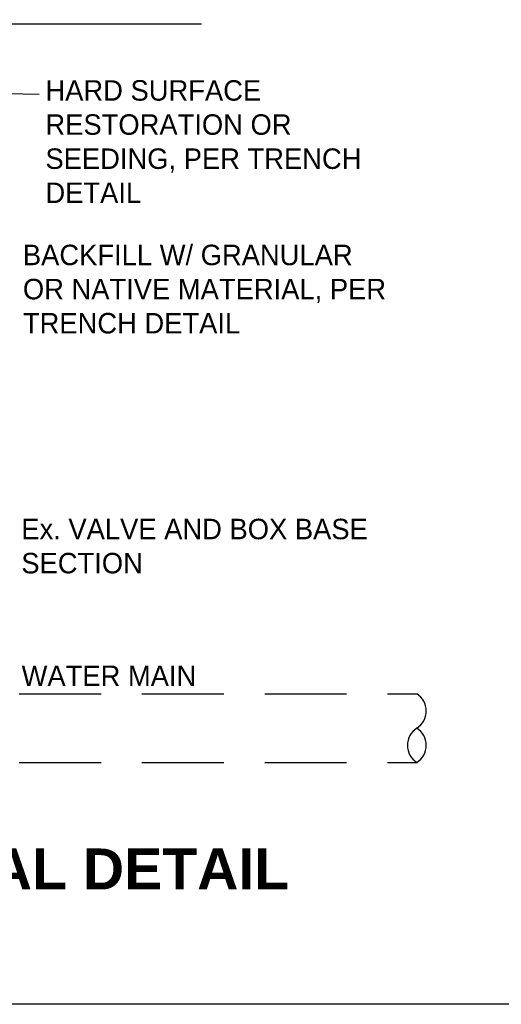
# Model space of a CAD drawing. Header units: feet. Extents: x 6 to 191, y 4 to 30.
# Tile 37 of 42: x 136.88 to 139.82, y 3.62 to 9.64. Entities that reach past the tile are written whole.
import ezdxf

# ---------------------------------------------------------------- set-up
doc = ezdxf.new("R2010")
doc.units = ezdxf.units.FT
doc.header["$MEASUREMENT"] = 0
doc.linetypes.add('DASHED', pattern=[0.75, 0.5, -0.25])
doc.layers.add('COLUMNS', color=6, linetype='Continuous', plot=False)
for name, color, linetype in [('DETAIL', 130, 'Continuous'), ('DIM', 7, 'Continuous'), ('text', 9, 'Continuous')]:
    doc.layers.add(name, color=color, linetype=linetype)
doc.styles.add('SOLID', font='arialbd.ttf')
doc.styles.get("Standard").update_dxf_attribs({"font": 'font31.shx'})

msp = doc.modelspace()

# ---------------------------------------------------------------- linework, layer by layer
at = {"linetype": 'DASHED'}
for p, q in [((136.12504, 5.51999), (139.30515, 5.51999)), ((136.12504, 5.10152), (139.30515, 5.10152))]:
    msp.add_line(p, q, dxfattribs=at)
at = {"linetype": 'Continuous'}
for centre, start, end in [((139.23864, 5.41541), 302.43802, 57.543876), ((139.37165, 5.20617), 122.447072, 237.552928), ((139.23863, 5.20617), 302.447072, 57.552928)]:
    msp.add_arc(centre, 0.12397, start, end, dxfattribs=at)
at = {"layer": 'COLUMNS', "color": 2}
msp.add_lwpolyline([(130.09752, 3.62445), (130.09752, 24.37445), (160.47252, 24.37445), (160.47252, 3.62445)], close=True, dxfattribs=at)
at = {"layer": 'DETAIL'}
msp.add_line((136.0312, 9.61166), (137.98806, 9.61166), dxfattribs=at)
at = {"layer": 'DIM', "linetype": 'ByBlock', "lineweight": -2}
msp.add_lwpolyline([(136.49018, 9.43674), (136.79437, 9.18567), (136.9968, 9.18281)], dxfattribs=at)

# ---------------------------------------------------------------- texts
at = {"layer": 'text', "char_height": 0.125, "width": 2.3214286, "attachment_point": 1}
for s, insert in [('HARD SURFACE RESTORATION OR SEEDING, PER TRENCH DETAIL ', (137.03474, 9.26784)), ('BACKFILL W/ GRANULAR\\POR NATIVE MATERIAL, PER TRENCH DETAIL ', (136.8971, 8.26309)), ('Ex. VALVE AND BOX BASE SECTION', (136.88732, 6.58953)), ('Ex. WATER MAIN', (136.60121, 5.69292))]:
    msp.add_mtext(s, dxfattribs=dict(at, insert=insert))
at = {"layer": 'text', "color": 3, "linetype": 'Continuous', "insert": (135.91503, 4.57598), "char_height": 0.25, "width": 9.4705343, "attachment_point": 2, "style": 'SOLID'}
msp.add_mtext('VALVE BOX REMOVAL DETAIL', dxfattribs=at)

doc.saveas('drawing.dxf')
